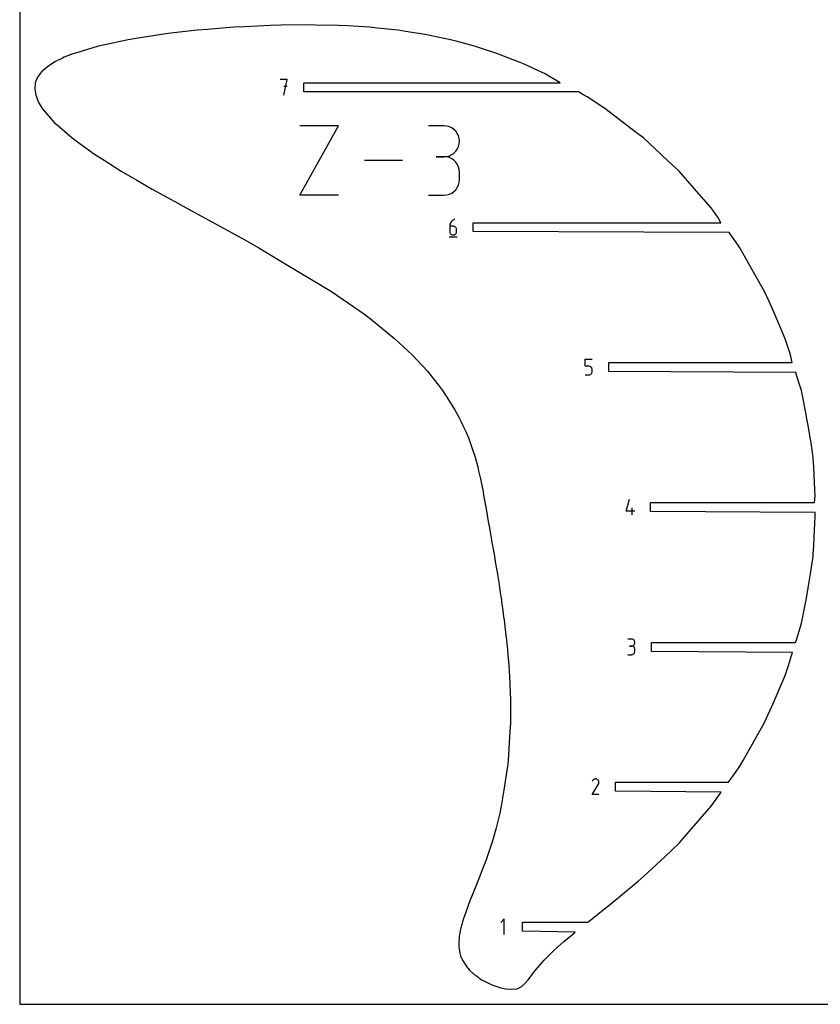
# Model space of a CAD drawing. Extents: x 0 to 600, y 0 to 1200.
# Tile 1 of 7: x 0 to 245, y 0 to 302. Entities that reach past the tile are written whole.
import ezdxf

# ---------------------------------------------------------------- set-up
doc = ezdxf.new("R2010")
doc.units = 0

msp = doc.modelspace()

# ---------------------------------------------------------------- linework, layer by layer
at = {"layer": 'annotation', "color": 1}
for p, q in [((81.906567, 283.298354), (79.772063, 283.298354)), ((80.839466, 278.498354), (81.906567, 283.298354)), ((81.906567, 281.16084), (80.839466, 281.16084)), ((85.812621, 247.83711), (97.624014, 269.109356)), ((97.624014, 269.109356), (85.812621, 269.109356)), ((129.933255, 269.084676), (125.209498, 269.084676)), ((130.782834, 269.00842), (129.933255, 269.084676)), ((131.582258, 268.78866), (130.782834, 269.00842)), ((132.318231, 268.438913), (131.582258, 268.78866)), ((132.977457, 267.972695), (132.318231, 268.438913)), ((133.54664, 267.403521), (132.977457, 267.972695)), ((134.012483, 266.744908), (133.54664, 267.403521)), ((134.36169, 266.010371), (134.012483, 266.744908)), ((134.580965, 265.213427), (134.36169, 266.010371)), ((134.012483, 261.980884), (134.36169, 262.717745)), ((134.36169, 262.717745), (134.580965, 263.517782)), ((134.657011, 264.36759), (134.580965, 265.213427)), ((134.580965, 263.517782), (134.657011, 264.36759)), ((134.657011, 264.36759), (134.657011, 264.36759)), ((129.933255, 259.637163), (127.568041, 259.637163)), ((127.568041, 259.637163), (129.933255, 259.637163)), ((129.933255, 259.637163), (130.782834, 259.713438)), ((130.782834, 259.560906), (129.933255, 259.637163)), ((129.933255, 259.637163), (129.933255, 259.637163)), ((130.782834, 259.713438), (131.582258, 259.933326)), ((131.582258, 259.341147), (130.782834, 259.560906)), ((131.582258, 259.933326), (132.318231, 260.283421)), ((132.318231, 260.283421), (132.977457, 260.750316)), ((132.977457, 260.750316), (133.54664, 261.320606)), ((133.54664, 261.320606), (134.012483, 261.980884)), ((117.234407, 258.473233), (105.603107, 258.473233)), ((132.318231, 258.9914), (131.582258, 259.341147)), ((132.977457, 258.525182), (132.318231, 258.9914)), ((133.54664, 257.956008), (132.977457, 258.525182)), ((134.012483, 257.297395), (133.54664, 257.956008)), ((134.36169, 256.562858), (134.012483, 257.297395)), ((134.580965, 255.765913), (134.36169, 256.562858)), ((134.657011, 254.920077), (134.580965, 255.765913)), ((134.657011, 252.554863), (134.657011, 254.920077)), ((134.657011, 254.920077), (134.657011, 254.920077)), ((134.012483, 250.176952), (134.36169, 250.911544)), ((134.36169, 250.911544), (134.580965, 251.708675)), ((134.580965, 251.708675), (134.657011, 252.554863)), ((97.624014, 247.83711), (85.812621, 247.83711)), ((125.209498, 247.837777), (129.933255, 247.837777)), ((129.933255, 247.837777), (130.782834, 247.91399)), ((129.933255, 247.837777), (129.933255, 247.837777)), ((130.782834, 247.91399), (131.582258, 248.13364)), ((131.582258, 248.13364), (132.318231, 248.483244)), ((132.318231, 248.483244), (132.977457, 248.949319)), ((132.977457, 248.949319), (133.54664, 249.518383)), ((133.54664, 249.518383), (134.012483, 250.176952)), ((131.693869, 238.631152), (131.670267, 238.30671)), ((131.670267, 238.30671), (131.670267, 236.711326)), ((132.736164, 238.30671), (131.670267, 238.30671)), ((131.762757, 238.942877), (131.693869, 238.631152)), ((131.874054, 239.23802), (131.762757, 238.942877)), ((132.024886, 239.512717), (131.874054, 239.23802)), ((132.212374, 239.763101), (132.024886, 239.512717)), ((132.433643, 239.985309), (132.212374, 239.763101)), ((132.685816, 240.175476), (132.433643, 239.985309)), ((132.966018, 240.329736), (132.685816, 240.175476)), ((132.927868, 238.289603), (132.736164, 238.30671)), ((133.108255, 238.240262), (132.927868, 238.289603)), ((133.27137, 240.444225), (132.966018, 240.329736)), ((133.27137, 240.444225), (133.27137, 240.444225)), ((131.670267, 236.711326), (131.670267, 236.711326)), ((131.670267, 236.711326), (131.687476, 236.519581)), ((131.687476, 236.519581), (131.737078, 236.339083)), ((131.737078, 236.339083), (131.816036, 236.172853)), ((131.816036, 236.172853), (131.921313, 236.023911)), ((131.921313, 236.023911), (132.049871, 235.895278)), ((132.049871, 235.895278), (132.198672, 235.789972)), ((132.198672, 235.789972), (132.36468, 235.711015)), ((132.36468, 235.711015), (132.544856, 235.661425)), ((132.544856, 235.661425), (132.736164, 235.644225)), ((132.736164, 235.644225), (132.927868, 235.661425)), ((132.736164, 235.644225), (132.736164, 235.644225)), ((132.927868, 235.661425), (133.108255, 235.711015)), ((133.274325, 238.161665), (133.108255, 238.240262)), ((133.108255, 235.711015), (133.274325, 235.789972)), ((133.423077, 238.056787), (133.274325, 238.161665)), ((133.274325, 235.789972), (133.423077, 235.895278)), ((133.551511, 237.928603), (133.423077, 238.056787)), ((133.423077, 235.895278), (133.551511, 236.023911)), ((133.656626, 237.780089), (133.551511, 237.928603)), ((133.551511, 236.023911), (133.656626, 236.172853)), ((133.735423, 237.614219), (133.656626, 237.780089)), ((133.656626, 236.172853), (133.735423, 236.339083)), ((133.784902, 237.433971), (133.735423, 237.614219)), ((133.735423, 236.339083), (133.784902, 236.519581)), ((133.802061, 237.242318), (133.784902, 237.433971)), ((133.784902, 236.519581), (133.802061, 236.711326)), ((133.802061, 236.711326), (133.802061, 237.242318)), ((133.802061, 237.242318), (133.802061, 237.242318)), ((131.536766, 235.044225), (133.936766, 235.044225)), ((173.174247, 195.452581), (173.174247, 197.590095)), ((173.174247, 197.590095), (175.306042, 197.590095)), ((174.240145, 195.452581), (173.174247, 195.452581)), ((174.431532, 195.435473), (174.240145, 195.452581)), ((174.61175, 195.386133), (174.431532, 195.435473)), ((174.77777, 195.307536), (174.61175, 195.386133)), ((174.777636, 192.935843), (174.926438, 193.041149)), ((174.926562, 195.202658), (174.77777, 195.307536)), ((174.926438, 193.041149), (175.054995, 193.169782)), ((175.055095, 195.074474), (174.926562, 195.202658)), ((175.054995, 193.169782), (175.160272, 193.318724)), ((175.160339, 194.92596), (175.055095, 195.074474)), ((175.160272, 193.318724), (175.23923, 193.484954)), ((175.239265, 194.76009), (175.160339, 194.92596)), ((175.23923, 193.484954), (175.288833, 193.665451)), ((175.288843, 194.579842), (175.239265, 194.76009)), ((175.288833, 193.665451), (175.306042, 193.857197)), ((175.306042, 194.388189), (175.288843, 194.579842)), ((175.306042, 193.857197), (175.306042, 194.388189)), ((175.306042, 194.388189), (175.306042, 194.388189)), ((173.174247, 192.790095), (174.240145, 192.790095)), ((174.240145, 192.790095), (174.431452, 192.807296)), ((174.240145, 192.790095), (174.240145, 192.790095)), ((174.431452, 192.807296), (174.611629, 192.856886)), ((174.611629, 192.856886), (174.777636, 192.935843)), ((185.705143, 151.003068), (186.769535, 154.735966)), ((188.370338, 151.003068), (185.705143, 151.003068)), ((187.571441, 149.935966), (187.571441, 152.067761)), ((187.308504, 111.876268), (186.242606, 111.876268)), ((187.500208, 111.859061), (187.308504, 111.876268)), ((187.680595, 111.809473), (187.500208, 111.859061)), ((187.846664, 111.730554), (187.680595, 111.809473)), ((187.995416, 111.625354), (187.846664, 111.730554)), ((188.12385, 111.496922), (187.995416, 111.625354)), ((187.308504, 109.744474), (186.774803, 109.744474)), ((186.774803, 109.744474), (187.308504, 109.744474)), ((187.308504, 109.744474), (187.500208, 109.761685)), ((187.500208, 109.727267), (187.308504, 109.744474)), ((187.308504, 109.744474), (187.308504, 109.744474)), ((187.500208, 109.761685), (187.680595, 109.811302)), ((187.680595, 109.677679), (187.500208, 109.727267)), ((187.680595, 109.811302), (187.846664, 109.890299)), ((187.846664, 109.59876), (187.680595, 109.677679)), ((187.846664, 109.890299), (187.995416, 109.995652)), ((187.995416, 109.493559), (187.846664, 109.59876)), ((187.995416, 109.995652), (188.12385, 110.124336)), ((188.12385, 109.365128), (187.995416, 109.493559)), ((188.228966, 111.348309), (188.12385, 111.496922)), ((188.12385, 110.124336), (188.228966, 110.273325)), ((188.228966, 109.216514), (188.12385, 109.365128)), ((188.307763, 111.182563), (188.228966, 111.348309)), ((188.228966, 110.273325), (188.307763, 110.439595)), ((188.307763, 109.050769), (188.228966, 109.216514)), ((188.357242, 111.002736), (188.307763, 111.182563)), ((188.307763, 110.439595), (188.357242, 110.62012)), ((188.357242, 108.870941), (188.307763, 109.050769)), ((188.374401, 110.811876), (188.357242, 111.002736)), ((188.357242, 110.62012), (188.374401, 110.811876)), ((188.374401, 108.680081), (188.357242, 108.870941)), ((188.374401, 110.811876), (188.374401, 110.811876)), ((188.374401, 108.14638), (188.374401, 108.680081)), ((188.374401, 108.680081), (188.374401, 108.680081)), ((186.242606, 107.081988), (187.308504, 107.081988)), ((187.308504, 107.081988), (187.500208, 107.099185)), ((187.308504, 107.081988), (187.308504, 107.081988)), ((187.500208, 107.099185), (187.680595, 107.148748)), ((187.680595, 107.148748), (187.846664, 107.227635)), ((187.846664, 107.227635), (187.995416, 107.332803)), ((187.995416, 107.332803), (188.12385, 107.46121)), ((188.12385, 107.46121), (188.228966, 107.609814)), ((188.228966, 107.609814), (188.307763, 107.775571)), ((188.307763, 107.775571), (188.357242, 107.955441)), ((188.357242, 107.955441), (188.374401, 108.14638)), ((175.260596, 64.227669), (177.230444, 67.398872)), ((175.403578, 68.493968), (175.263606, 68.225462)), ((175.514658, 68.65148), (175.403578, 68.493968)), ((175.647928, 68.782966), (175.514658, 68.65148)), ((175.799336, 68.887373), (175.647928, 68.782966)), ((175.964829, 68.963649), (175.799336, 68.887373)), ((176.140353, 69.010739), (175.964829, 68.963649)), ((176.321855, 69.027591), (176.140353, 69.010739)), ((176.505283, 69.013153), (176.321855, 69.027591)), ((176.686582, 68.96637), (176.505283, 69.013153)), ((176.8617, 68.886192), (176.686582, 68.96637)), ((177.018324, 68.774973), (176.8617, 68.886192)), ((176.8617, 68.886192), (176.8617, 68.886192)), ((177.149278, 68.641512), (177.018324, 68.774973)), ((177.253399, 68.489899), (177.149278, 68.641512)), ((177.230444, 67.398872), (177.232799, 67.401786)), ((177.230444, 67.398872), (177.230444, 67.398872)), ((177.232799, 67.401786), (177.235057, 67.404725)), ((177.235057, 67.404725), (177.237234, 67.407713)), ((177.237234, 67.407713), (177.239343, 67.410775)), ((177.239343, 67.410775), (177.241401, 67.413937)), ((177.241401, 67.413937), (177.243421, 67.417223)), ((177.243421, 67.417223), (177.245419, 67.420657)), ((177.245419, 67.420657), (177.24741, 67.424265)), ((177.24741, 67.424265), (177.249408, 67.42807)), ((177.249408, 67.42807), (177.330743, 67.602703)), ((177.249408, 67.42807), (177.249408, 67.42807)), ((177.329522, 68.324223), (177.253399, 68.489899)), ((177.376482, 68.148575), (177.329522, 68.324223)), ((177.330743, 67.602703), (177.378257, 67.783724)), ((177.393115, 67.967045), (177.376482, 68.148575)), ((177.378257, 67.783724), (177.393115, 67.967045)), ((177.392391, 64.227669), (175.260596, 64.227669)), ((148.385702, 26.173579), (147.3186, 25.106177)), ((148.385702, 21.373579), (148.385702, 26.173579))]:
    msp.add_line(p, q, dxfattribs=at)
at = {"layer": 'boundary', "color": 5}
for p, q in [((57.471422, 298.609477), (54.366593, 298.35784)), ((65.619054, 299.271038), (57.471422, 298.609477)), ((68.822929, 299.428163), (65.619054, 299.271038)), ((76.829099, 299.821532), (68.822929, 299.428163)), ((79.97582, 299.875161), (76.829099, 299.821532)), ((87.627909, 300.005817), (79.97582, 299.875161)), ((90.583091, 299.951934), (87.627909, 300.005817)), ((97.721469, 299.821531), (90.583091, 299.951934)), ((100.445486, 299.662116), (97.721469, 299.821531)), ((107.115027, 299.271037), (100.445486, 299.662116)), ((109.598343, 299.012926), (107.115027, 299.271037)), ((115.888671, 298.35784), (109.598343, 299.012926)), ((35.692305, 295.851953), (33.209667, 295.457454)), ((43.440539, 297.085478), (35.692305, 295.851953)), ((46.298957, 297.417895), (43.440539, 297.085478)), ((54.366593, 298.35784), (46.298957, 297.417895)), ((118.127589, 298.012348), (115.888671, 298.35784)), ((124.122524, 297.085479), (118.127589, 298.012348)), ((126.116774, 296.668433), (124.122524, 297.085479)), ((131.896743, 295.457454), (126.116774, 296.668433)), ((24.042689, 293.47728), (17.774513, 291.589259)), ((26.048188, 293.909841), (24.042689, 293.47728)), ((33.209667, 295.457454), (26.048188, 293.909841)), ((133.647147, 294.989354), (131.896743, 295.457454)), ((139.291531, 293.47728), (133.647147, 294.989354)), ((140.797647, 292.983584), (139.291531, 293.47728)), ((146.387142, 291.148502), (140.797647, 292.983584)), ((13.093435, 289.854469), (10.791223, 288.685497)), ((13.644274, 290.075791), (13.093435, 289.854469)), ((16.308265, 291.148502), (13.644274, 290.075791)), ((17.774513, 291.589259), (16.308265, 291.148502)), ((147.64484, 290.66001), (146.387142, 291.148502)), ((153.263884, 288.474605), (147.64484, 290.66001)), ((8.480338, 287.204443), (6.716622, 285.633242)), ((10.791223, 288.685497), (8.480338, 287.204443)), ((154.26036, 288.028185), (153.263884, 288.474605)), ((159.986236, 285.460201), (154.26036, 288.028185)), ((5.489147, 283.972627), (4.785534, 282.22337)), ((6.716622, 285.633242), (5.489147, 283.972627)), ((160.694626, 285.099641), (159.986236, 285.460201)), ((165.510136, 282.271353), (160.694626, 285.099641)), ((4.785534, 282.22337), (4.593376, 280.386188)), ((86.967068, 279.525354), (86.967068, 282.271354)), ((86.967068, 282.271354), (165.510136, 282.271353)), ((4.593376, 280.386188), (4.90034, 278.461769)), ((4.90034, 278.461769), (5.10583, 277.934739)), ((5.10583, 277.934739), (5.68734, 276.467284)), ((171.073149, 279.525354), (86.967068, 279.525354)), ((171.596677, 279.225354), (171.073149, 279.525354)), ((173.003234, 278.416158), (171.596677, 279.225354)), ((173.755408, 277.934736), (173.003234, 278.416158)), ((179.172636, 274.399677), (173.755408, 277.934736)), ((5.68734, 276.467284), (6.920474, 274.399678)), ((6.920474, 274.399678), (10.664513, 270.035164)), ((188.927269, 266.953517), (179.172636, 274.399677)), ((10.664513, 270.035164), (11.451565, 269.348888)), ((11.451565, 269.348888), (16.017538, 265.373448)), ((190.995855, 265.373448), (188.927269, 266.953517)), ((16.017538, 265.373448), (17.703125, 264.153512)), ((17.703125, 264.153512), (22.865666, 260.424738)), ((198.284085, 258.576324), (190.995855, 265.373448)), ((22.865666, 260.424738), (25.855099, 258.523513)), ((25.855099, 258.523513), (31.094557, 255.199239)), ((201.904795, 255.19924), (198.284085, 258.576324)), ((31.094557, 255.199239), (35.848647, 252.43582)), ((206.588616, 249.874008), (201.904795, 255.19924)), ((35.848647, 252.43582), (40.55382, 249.708027)), ((40.55382, 249.708027), (47.514451, 245.859829)), ((211.785429, 243.965531), (206.588616, 249.874008)), ((47.514451, 245.859829), (50.9504, 243.96553)), ((50.9504, 243.96553), (68.043528, 234.630721)), ((213.813992, 241.147389), (211.785429, 243.965531)), ((138.863766, 236.671224), (138.863766, 239.417225)), ((138.863766, 239.417225), (214.695856, 239.417224)), ((214.695856, 239.417224), (213.813992, 241.147389)), ((217.251981, 236.371225), (138.863766, 236.671224)), ((218.504834, 234.630721), (217.251981, 236.371225)), ((68.043528, 234.630721), (73.275242, 231.703766)), ((219.977324, 232.524585), (218.504834, 234.630721)), ((220.551192, 231.703767), (219.977324, 232.524585)), ((73.275242, 231.703766), (79.441501, 227.980296)), ((225.150938, 223.573029), (220.551192, 231.703767)), ((79.441501, 227.980296), (95.48436, 218.319922)), ((228.122744, 218.319922), (225.150938, 223.573029)), ((95.48436, 218.319922), (103.906285, 212.562189)), ((229.381033, 215.502058), (228.122744, 218.319922)), ((230.693801, 212.56219), (229.381033, 215.502058)), ((103.906285, 212.562189), (105.690078, 211.301184)), ((105.690078, 211.301184), (107.277701, 210.017768)), ((232.753351, 207.763767), (230.693801, 212.56219)), ((107.277701, 210.017768), (114.90982, 203.879109)), ((234.4207, 203.879109), (232.753351, 207.763767)), ((114.90982, 203.879109), (120.172564, 198.985071)), ((235.416551, 200.805796), (234.4207, 203.879109)), ((236.006523, 198.985072), (235.416551, 200.805796)), ((120.172564, 198.985071), (124.832135, 193.930973)), ((180.367746, 193.817095), (180.367747, 196.563095)), ((180.367747, 196.563095), (236.520772, 196.563095)), ((236.520772, 196.563095), (236.006523, 198.985072)), ((124.832135, 193.930973), (125.188772, 193.53153)), ((125.188772, 193.53153), (128.231945, 189.645798)), ((237.708317, 193.517096), (180.367746, 193.817095)), ((238.032389, 192.447599), (237.708317, 193.517096)), ((238.995087, 189.258114), (238.032389, 192.447599)), ((128.231945, 189.645798), (129.505078, 187.965242)), ((129.505078, 187.965242), (130.833271, 185.95031)), ((239.37431, 187.965242), (238.995087, 189.258114)), ((239.788033, 185.950311), (239.37431, 187.965242)), ((130.833271, 185.95031), (132.358079, 183.54435)), ((240.311033, 183.308427), (239.788033, 185.950311)), ((132.358079, 183.54435), (132.886761, 182.716073)), ((132.886761, 182.716073), (133.294543, 182.047762)), ((133.294543, 182.047762), (134.453669, 179.848522)), ((240.428297, 182.716076), (240.311033, 183.308427)), ((240.810238, 180.705994), (240.428297, 182.716076)), ((134.453669, 179.848522), (135.153183, 178.447992)), ((135.153183, 178.447992), (135.747657, 177.276308)), ((240.973169, 179.848522), (240.810238, 180.705994)), ((241.247208, 178.338338), (240.973169, 179.848522)), ((241.439925, 177.276307), (241.247208, 178.338338)), ((135.747657, 177.276308), (136.601886, 175.465084)), ((136.601886, 175.465084), (137.390869, 173.501932)), ((241.729662, 175.565375), (241.439925, 177.276307)), ((242.079093, 173.501935), (241.729662, 175.565375)), ((137.390869, 173.501932), (137.915538, 172.056611)), ((137.915538, 172.056611), (138.602988, 170.214722)), ((242.223746, 172.55851), (242.079093, 173.501935)), ((242.635294, 169.832847), (242.223746, 172.55851)), ((138.602988, 170.214722), (139.487851, 167.551076)), ((242.968409, 167.288494), (242.635294, 169.832847)), ((139.487851, 167.551076), (140.259054, 164.633752)), ((243.156624, 164.633753), (242.968409, 167.288494)), ((140.259054, 164.633752), (140.439628, 163.833683)), ((140.439628, 163.833683), (140.843127, 162.184347)), ((243.304208, 162.184347), (243.156624, 164.633753)), ((140.843127, 162.184347), (141.102538, 160.930589)), ((141.102538, 160.930589), (141.341014, 159.889295)), ((141.341014, 159.889295), (141.634852, 158.353415)), ((243.417218, 159.889295), (243.304208, 162.184347)), ((243.499793, 157.707532), (243.417218, 159.889295)), ((141.634852, 158.353415), (141.774685, 157.707533)), ((141.774685, 157.707533), (142.079155, 156.009918)), ((243.554602, 155.604301), (243.499793, 157.707532)), ((142.079155, 156.009918), (142.466783, 153.833845)), ((142.466783, 153.833845), (142.82208, 151.774832)), ((243.429123, 153.708967), (243.554602, 155.604301)), ((142.82208, 151.774832), (143.161581, 149.79102)), ((193.165342, 153.708966), (243.429123, 153.708967)), ((193.165342, 150.962966), (193.165342, 153.708966)), ((243.576062, 150.662967), (193.165342, 150.962966)), ((143.161581, 149.79102), (143.494347, 147.846582)), ((143.494347, 147.846582), (143.82734, 145.91167)), ((243.512912, 147.369207), (243.56238, 149.460544)), ((243.56238, 149.460544), (243.576062, 150.662967)), ((143.82734, 145.91167), (143.967816, 145.205781)), ((143.967816, 145.205781), (144.166701, 143.959996)), ((243.32942, 142.936426), (243.436063, 145.205781)), ((243.436063, 145.205781), (243.512912, 147.369207)), ((144.166701, 143.959996), (144.36682, 142.936427)), ((144.36682, 142.936427), (144.517941, 141.966676)), ((144.517941, 141.966676), (144.793103, 140.521589)), ((243.189164, 140.521589), (243.32942, 142.936426)), ((144.793103, 140.521589), (144.886035, 139.906502)), ((144.886035, 139.906502), (145.252117, 137.912627)), ((243.009674, 137.912627), (243.189164, 140.521589)), ((145.252117, 137.912627), (145.385712, 137.121981)), ((145.385712, 137.121981), (145.634759, 135.61355)), ((242.609288, 134.638154), (242.947094, 137.121981)), ((242.947094, 137.121981), (243.009674, 137.912627)), ((145.634759, 135.61355), (145.743568, 135.046961)), ((145.743568, 135.046961), (145.998777, 133.406318)), ((145.998777, 133.406318), (146.279527, 131.840613)), ((242.189537, 131.840613), (242.609288, 134.638154)), ((146.279527, 131.840613), (146.394826, 131.042528)), ((146.394826, 131.042528), (146.702136, 129.175745)), ((241.580522, 128.176186), (241.98359, 130.601433)), ((241.98359, 130.601433), (242.189537, 131.840613)), ((146.702136, 129.175745), (146.798453, 128.556673)), ((146.798453, 128.556673), (147.158653, 126.08304)), ((241.122395, 125.652793), (241.580522, 128.176186)), ((147.158653, 126.08304), (147.499461, 123.882418)), ((147.499461, 123.882418), (147.565452, 123.368662)), ((239.90421, 119.294859), (240.80098, 123.882421)), ((240.80098, 123.882421), (241.122395, 125.652793)), ((147.565452, 123.368662), (147.669156, 122.625531)), ((147.669156, 122.625531), (147.926584, 120.650172)), ((147.926584, 120.650172), (148.198931, 118.700533)), ((148.198931, 118.700533), (148.31433, 117.737849)), ((148.31433, 117.737849), (148.444901, 116.709182)), ((239.37431, 116.709182), (239.788032, 118.700532)), ((239.788032, 118.700532), (239.90421, 119.294859)), ((148.444901, 116.709182), (148.667506, 114.779603)), ((148.667506, 114.779603), (148.976621, 112.223558)), ((238.043016, 112.223556), (239.37431, 116.709182)), ((148.976621, 112.223558), (149.041118, 111.618092)), ((149.041118, 111.618092), (149.346993, 108.491788)), ((237.561909, 110.854837), (238.043016, 112.223556)), ((193.436106, 108.108837), (193.436106, 110.854837)), ((193.436106, 110.854837), (237.561909, 110.854837)), ((149.346993, 108.491788), (149.607331, 105.843757)), ((149.607331, 105.843757), (149.663174, 105.143652)), ((236.665349, 107.808837), (193.436106, 108.108837)), ((235.404542, 103.768599), (236.352307, 106.805698)), ((236.352307, 106.805698), (236.665349, 107.808837)), ((149.663174, 105.143652), (149.774705, 103.768598)), ((149.774705, 103.768598), (149.914046, 101.79174)), ((234.4207, 100.74255), (235.404542, 103.768599)), ((149.914046, 101.79174), (149.98897, 100.74255)), ((149.98897, 100.74255), (150.118073, 97.709229)), ((230.693802, 92.088655), (234.4207, 100.74255)), ((150.118073, 97.709229), (150.301731, 93.345423)), ((150.308762, 92.088658), (150.296282, 88.263589)), ((150.301731, 93.345423), (150.308762, 92.088658)), ((228.122744, 86.3122), (230.693802, 92.088655)), ((150.296282, 88.263589), (150.287349, 86.312199)), ((150.287349, 86.312199), (150.015959, 81.920103)), ((221.535055, 74.629607), (228.122744, 86.3122)), ((150.015959, 81.920103), (149.541903, 74.629607)), ((149.420195, 72.929052), (148.266483, 65.624302)), ((149.470704, 73.624691), (149.420195, 72.929052)), ((149.541903, 74.629607), (149.470704, 73.624691)), ((219.420462, 71.347609), (220.551191, 72.929052)), ((220.551191, 72.929052), (221.535055, 74.629607)), ((217.02743, 68.000708), (219.420462, 71.347609)), ((182.454095, 65.254708), (182.454095, 68.000708)), ((182.454095, 68.000708), (217.02743, 68.000708)), ((148.266483, 65.624302), (147.470553, 60.66923)), ((214.849543, 64.954708), (182.454095, 65.254708)), ((211.78543, 60.66923), (214.849543, 64.954708)), ((147.470553, 60.66923), (146.98192, 58.543189)), ((203.695534, 51.409441), (211.78543, 60.66923)), ((146.98192, 58.543189), (146.131362, 54.887992)), ((146.131362, 54.887992), (145.786269, 53.663119)), ((145.786269, 53.663119), (144.559822, 49.35974)), ((201.904795, 49.35974), (203.695534, 51.409441)), ((144.39817, 48.876206), (143.154206, 45.195457)), ((144.559822, 49.35974), (144.39817, 48.876206)), ((197.532987, 45.195464), (201.904795, 49.35974)), ((142.826472, 44.247563), (141.151802, 39.879707)), ((143.154206, 45.195457), (142.826472, 44.247563)), ((191.151484, 39.230347), (197.532987, 45.195464)), ((140.900889, 39.230347), (139.473372, 35.674915)), ((141.151802, 39.879707), (140.900889, 39.230347)), ((189.372775, 37.752446), (191.151484, 39.230347)), ((180.418945, 30.31284), (189.372775, 37.752446)), ((139.04959, 34.624774), (137.88491, 31.658299)), ((139.473372, 35.674915), (139.04959, 34.624774)), ((137.353797, 30.31284), (136.874961, 29.006474)), ((137.88491, 31.658299), (137.353797, 30.31284)), ((178.650658, 28.903306), (180.418945, 30.31284)), ((136.603521, 28.270129), (136.20391, 27.084678)), ((136.874961, 29.006474), (136.603521, 28.270129)), ((175.390552, 26.304618), (178.650658, 28.903306)), ((135.376877, 24.417556), (135.1388, 23.446603)), ((135.620222, 25.230746), (135.376877, 24.417556)), ((135.939305, 26.304617), (135.620222, 25.230746)), ((136.20391, 27.084678), (135.939305, 26.304617)), ((153.979603, 22.400579), (153.979602, 25.146579)), ((153.979602, 25.146579), (173.940154, 25.146579)), ((173.940154, 25.146579), (175.390552, 26.304618)), ((134.774694, 21.734091), (134.62031, 20.883854)), ((134.931966, 22.61022), (134.774694, 21.734091)), ((135.1388, 23.446603), (134.931966, 22.61022)), ((170.144453, 22.100579), (153.979603, 22.400579)), ((168.729596, 20.935697), (170.144453, 22.100579)), ((134.543099, 20.095061), (134.457645, 19.239731)), ((134.457645, 19.239731), (134.459332, 18.5313)), ((134.459332, 18.5313), (134.459704, 17.679102)), ((134.62031, 20.883854), (134.543099, 20.095061)), ((164.771044, 17.558111), (166.669697, 19.239731)), ((166.669697, 19.239731), (168.729596, 20.935697)), ((134.459704, 17.679102), (134.538845, 17.044567)), ((134.538845, 17.044567), (134.642224, 16.203228)), ((134.642224, 16.203228), (134.794793, 15.636542)), ((134.794793, 15.636542), (135.015029, 14.813253)), ((161.628334, 14.581919), (163.241287, 16.203228)), ((163.241287, 16.203228), (164.771044, 17.558111)), ((135.015029, 14.813253), (135.228163, 14.308621)), ((135.228163, 14.308621), (135.564301, 13.509737)), ((135.564301, 13.509737), (136.123279, 12.664386)), ((136.123279, 12.664386), (137.113311, 11.163884)), ((159.250534, 12.003339), (160.561682, 13.509737)), ((160.561682, 13.509737), (161.628334, 14.581919)), ((137.113311, 11.163884), (137.777589, 10.507805)), ((137.777589, 10.507805), (139.131333, 9.169202)), ((139.131333, 9.169202), (139.8372, 8.672409)), ((156.082618, 8.018302), (156.9563, 9.169202)), ((156.9563, 9.169202), (157.464109, 9.817022)), ((157.464109, 9.817022), (158.519882, 11.163884)), ((158.519882, 11.163884), (159.250534, 12.003339)), ((139.8372, 8.672409), (141.460386, 7.529232)), ((141.460386, 7.529232), (142.160917, 7.167592)), ((142.160917, 7.167592), (143.942451, 6.247543)), ((143.942451, 6.247543), (144.602544, 6.002441)), ((153.538988, 5.327673), (154.62544, 6.247543)), ((154.62544, 6.247543), (155.711351, 7.529232)), ((155.711351, 7.529232), (156.082618, 8.018302)), ((144.602544, 6.002441), (146.419476, 5.327673)), ((146.419476, 5.327673), (147.011177, 5.18588)), ((147.011177, 5.18588), (148.73338, 4.77314)), ((148.73338, 4.77314), (150.726069, 4.5875)), ((150.726069, 4.5875), (152.292392, 4.773139)), ((152.292392, 4.773139), (153.538988, 5.327673))]:
    msp.add_line(p, q, dxfattribs=at)
at = {"layer": 'frame', "color": 5}
for p, q in [((0, 1200), (0, 0)), ((0, 0), (600, 0))]:
    msp.add_line(p, q, dxfattribs=at)

doc.saveas('drawing.dxf')
